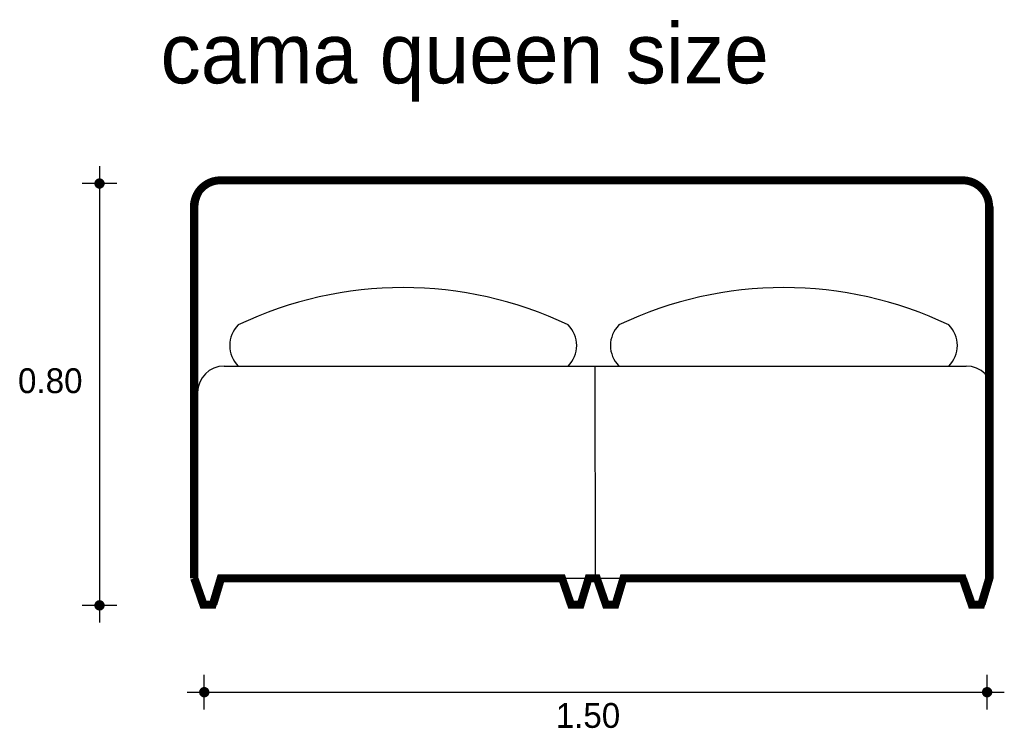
# Model space of a CAD drawing. Extents: x 7.53 to 9.39, y 2.97 to 4.31.
import ezdxf

# ---------------------------------------------------------------- set-up
doc = ezdxf.new("R2010")
doc.units = 0
doc.header["$MEASUREMENT"] = 0
for name, color, linetype in [('BORDE', 2, 'CONTINUOUS'), ('COTAS', 6, 'CONTINUOUS'), ('DIBUJO', 5, 'CONTINUOUS'), ('TEXTO', 4, 'CONTINUOUS')]:
    doc.layers.add(name, color=color, linetype=linetype)

msp = doc.modelspace()

# ---------------------------------------------------------------- linework, layer by layer
at = {"layer": 'BORDE', "const_width": 0.015}
msp.add_lwpolyline([(7.8612, 3.2558), (7.8784, 3.2058), (7.8962, 3.2058), (7.9112, 3.2558), (8.5552, 3.2558), (8.5723, 3.2058), (8.5901, 3.2058), (8.6052, 3.2558), (8.6208, 3.2558), (8.638, 3.2058), (8.6558, 3.2058), (8.6708, 3.2558), (9.3107, 3.2558), (9.3279, 3.2058), (9.3457, 3.2058), (9.3607, 3.2558), (9.3607, 3.9558, 0.414214), (9.3107, 4.0058), (7.9107, 4.0058, 0.414214), (7.8607, 3.9558), (7.8607, 3.2558)], format="xyb", dxfattribs=at)
at = {"layer": 'COTAS'}
for p, q in [((7.6827, 4.0323), (7.6827, 3.1722)), ((7.7151, 3.9998), (7.6502, 3.9998)), ((7.7151, 3.2047), (7.6502, 3.2047)), ((7.8803, 3.0086), (7.8803, 3.0735)), ((9.3569, 3.0086), (9.3569, 3.0735)), ((7.8478, 3.0411), (9.3894, 3.0411))]:
    msp.add_line(p, q, dxfattribs=at)
at = {"layer": 'COTAS', "const_width": 0.00974}
for points in [[(7.6778, 3.9998, 1), (7.6876, 3.9998, 1)], [(7.6778, 3.2047, 1), (7.6876, 3.2047, 1)], [(7.8754, 3.0411, 1), (7.8852, 3.0411, 1)], [(9.352, 3.0411, 1), (9.3618, 3.0411, 1)]]:
    msp.add_lwpolyline(points, format="xyb", close=True, dxfattribs=at)
at = {"layer": 'DIBUJO'}
for p, q in [((7.9177, 4.0058), (9.3177, 4.0058)), ((7.8677, 3.9558), (7.8677, 3.2558)), ((9.3677, 3.9558), (9.3677, 3.2558)), ((7.9177, 3.6558), (9.3177, 3.6558)), ((8.618, 3.2558), (8.6177, 3.6558)), ((7.8683, 3.2558), (7.8855, 3.2058)), ((7.9183, 3.2558), (7.9032, 3.2058)), ((7.9183, 3.2558), (9.3177, 3.2558)), ((8.5558, 3.2558), (8.573, 3.2058)), ((8.6058, 3.2558), (8.5908, 3.2058)), ((8.6214, 3.2558), (8.6386, 3.2058)), ((8.6714, 3.2558), (8.6564, 3.2058)), ((9.3177, 3.2558), (9.3349, 3.2058)), ((9.3677, 3.2558), (9.3527, 3.2058)), ((7.8855, 3.2058), (7.9032, 3.2058)), ((7.8855, 3.2058), (7.9032, 3.2058)), ((8.573, 3.2058), (8.5908, 3.2058)), ((8.573, 3.2058), (8.5908, 3.2058)), ((8.6386, 3.2058), (8.6564, 3.2058)), ((8.6386, 3.2058), (8.6564, 3.2058)), ((9.3349, 3.2058), (9.3527, 3.2058)), ((9.3349, 3.2058), (9.3527, 3.2058))]:
    msp.add_line(p, q, dxfattribs=at)
for centre, radius, start, end in [((7.9177, 3.9558), 0.05, 90, 180), ((9.3177, 3.9558), 0.05, 0, 90), ((8.2556, 3.0812), 0.7224, 64.4917, 115.5083), ((8.9736, 3.0812), 0.7224, 64.4917, 115.5083), ((7.9828, 3.6945), 0.0545, 134.7992, 225.2008), ((8.5283, 3.6945), 0.0545, 314.7992, 45.2008), ((8.7009, 3.6945), 0.0545, 134.7992, 225.2008), ((9.2463, 3.6945), 0.0545, 314.7992, 45.2008), ((7.9177, 3.6058), 0.05, 90, 180), ((9.3177, 3.6058), 0.05, 0, 90)]:
    msp.add_arc(centre, radius, start, end, dxfattribs=at)

# ---------------------------------------------------------------- texts
at = {"layer": 'COTAS'}
for s, p in [('0.80', (7.529, 3.6048)), ('1.50', (8.5432, 2.9739))]:
    msp.add_text(s, height=0.04675, dxfattribs=at).set_placement(p)
at = {"layer": 'TEXTO'}
msp.add_text('cama queen size', height=0.113495, dxfattribs=at).set_placement((7.7978, 4.1886))

doc.saveas('drawing.dxf')
